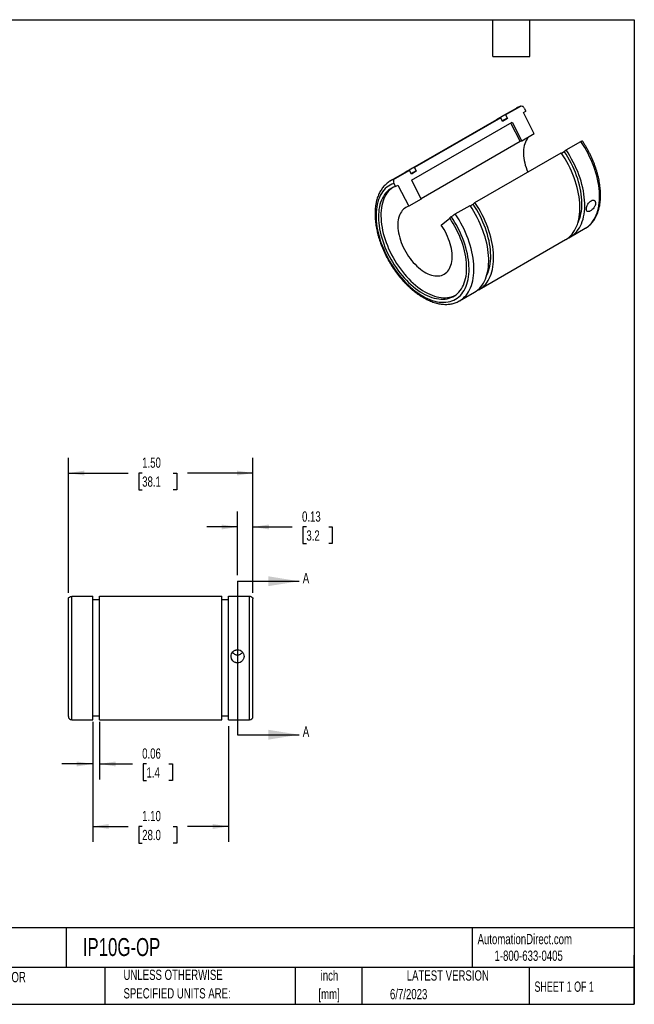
# Model space of a CAD drawing. Header units: inches. Extents: x 0.2 to 10.8, y 0.2 to 8.2.
# Tile 2 of 2: x 5.8 to 10.8, y 0.2 to 8.2. Entities that reach past the tile are written whole.
import ezdxf

# ---------------------------------------------------------------- set-up
doc = ezdxf.new("R2010")
doc.units = ezdxf.units.IN
doc.header["$MEASUREMENT"] = 0
doc.linetypes.add('CENTERX2', pattern=[0.8, 0.5, -0.1, 0.1, -0.1])
doc.layers.add('CENTER', color=40, linetype='CENTERX2')
doc.layers.add('DIMENSIONS', color=140, linetype='Continuous', lineweight=25)
doc.layers.add('TEXT', color=140, linetype='Continuous', lineweight=25)
doc.styles.add('SLDTEXTSTYLE0', font='TXT', dxfattribs={"width": 0.7})
doc.styles.add('SLDTEXTSTYLE1', font='TXT', dxfattribs={"width": 0.65})
doc.dimstyles.new('SLDDIMSTYLE0', dxfattribs={"dimtxt": 0.084961, "dimasz": 0.13, "dimexe": 0, "dimexo": 0.0625, "dimgap": 0.02124, "dimtad": 0, "dimtih": 1, "dimtoh": 1, "dimrnd": 1e-09, "dimdsep": 46, "dimtxsty": 'SLDTEXTSTYLE0', "dimsah": 1, "dimcen": 0.09, "dimadec": 0, "dimazin": 2, "dimtfac": 1, "dimtmove": 0, "dimatfit": 0, "dimfxl": 0, "dimfrac": 2, "dimtolj": 1, "dimtzin": 12, "dimarcsym": 0})
doc.dimstyles.new('SLDDIMSTYLE1', dxfattribs={"dimtxt": 0.084961, "dimasz": 0.13, "dimexe": 0, "dimexo": 0.0625, "dimgap": 0.02124, "dimtad": 0, "dimtih": 1, "dimtoh": 1, "dimrnd": 1e-09, "dimzin": 4, "dimdsep": 46, "dimtxsty": 'SLDTEXTSTYLE0', "dimsah": 1, "dimcen": 0.09, "dimadec": 0, "dimazin": 1, "dimtfac": 1, "dimtofl": 0, "dimtmove": 0, "dimatfit": 3, "dimfxl": 0, "dimfrac": 2, "dimtolj": 1, "dimtzin": 12, "dimarcsym": 0})

# ---------------------------------------------------------------- blocks, each defined once
blk = doc.blocks.new('SW_NOTE_0')
at = {"layer": 'TEXT', "color": 0, "char_height": 0.08333, "attachment_point": 2, "style": 'SLDTEXTSTYLE0'}
for s, insert in [('inch', (0.125, 0.1074)), ('[mm]', (0.1222, -0.0431))]:
    blk.add_mtext(s, dxfattribs=dict(at, insert=insert))
blk = doc.blocks.new('SW_NOTE_0_1')
at = {"layer": 'TEXT', "color": 0, "char_height": 0.083333, "attachment_point": 1, "style": 'SLDTEXTSTYLE0'}
for s, insert in [('UNLESS OTHERWISE', (0, 0.1074)), ('SPECIFIED UNITS ARE:', (0, -0.0431))]:
    blk.add_mtext(s, dxfattribs=dict(at, insert=insert))
blk = doc.blocks.new('SW_NOTE_0_5')
at = {"layer": 'TEXT', "color": 0, "char_height": 0.083333, "attachment_point": 1, "style": 'SLDTEXTSTYLE0'}
for s, insert in [('INCH UNITS USED FOR', (0, 0.1074)), ('PART DESIGN', (0, -0.0431))]:
    blk.add_mtext(s, dxfattribs=dict(at, insert=insert))
blk = doc.blocks.new('_D')
at = {"layer": 'DIMENSIONS'}
for p, q in [((7.5257, 3.7375), (7.5257, 4.2534)), ((7.6507, 3.5938), (7.6507, 4.2534)), ((7.5257, 4.1284), (7.2757, 4.1284)), ((7.6507, 4.1284), (7.9699, 4.1284)), ((8.085, 4.1284), (8.0565, 4.1284)), ((8.0565, 4.1284), (8.0565, 3.9934)), ((8.2668, 4.1284), (8.2953, 4.1284)), ((8.2953, 4.1284), (8.2953, 3.9934)), ((8.0565, 3.9934), (8.085, 3.9934)), ((8.2953, 3.9934), (8.2668, 3.9934))]:
    blk.add_line(p, q, dxfattribs=at)
for points in [[(7.5257, 4.1284), (7.3957, 4.1484), (7.3957, 4.1084)], [(7.6507, 4.1284), (7.7807, 4.1084), (7.7807, 4.1484)]]:
    blk.add_solid(points, dxfattribs=at)
at = {"layer": 'DIMENSIONS', "char_height": 0.08333, "attachment_point": 1, "style": 'SLDTEXTSTYLE0'}
for s, insert in [('0.13', (8.0497, 4.2549)), ('3.2', (8.085, 4.1008))]:
    blk.add_mtext(s, dxfattribs=dict(at, insert=insert))
blk = doc.blocks.new('_D_1')
at = {"layer": 'DIMENSIONS'}
for p, q in [((6.3487, 2.5441), (6.3487, 2.0779)), ((6.4046, 2.5441), (6.4046, 2.0779)), ((6.3487, 2.2029), (6.0987, 2.2029)), ((6.4046, 2.2029), (6.6708, 2.2029)), ((6.7859, 2.2029), (6.7574, 2.2029)), ((6.7574, 2.2029), (6.7574, 2.0679)), ((6.9677, 2.2029), (6.9962, 2.2029)), ((6.9962, 2.2029), (6.9962, 2.0679)), ((6.7574, 2.0679), (6.7859, 2.0679)), ((6.9962, 2.0679), (6.9677, 2.0679))]:
    blk.add_line(p, q, dxfattribs=at)
for points in [[(6.3487, 2.2029), (6.2187, 2.2229), (6.2187, 2.1829)], [(6.4046, 2.2029), (6.5346, 2.1829), (6.5346, 2.2229)]]:
    blk.add_solid(points, dxfattribs=at)
at = {"layer": 'DIMENSIONS', "char_height": 0.08333, "attachment_point": 1, "style": 'SLDTEXTSTYLE0'}
for s, insert in [('0.06', (6.7506, 2.3294)), ('1.4', (6.7859, 2.1753))]:
    blk.add_mtext(s, dxfattribs=dict(at, insert=insert))
blk = doc.blocks.new('_D_2')
at = {"layer": 'DIMENSIONS'}
for p, q in [((6.3487, 2.5111), (6.3487, 1.5699)), ((7.4526, 2.5111), (7.4526, 1.5699)), ((6.3487, 1.6949), (6.6355, 1.6949)), ((6.7506, 1.6949), (6.722, 1.6949)), ((6.722, 1.6949), (6.722, 1.5599)), ((7.003, 1.6949), (7.0316, 1.6949)), ((7.0316, 1.6949), (7.0316, 1.5599)), ((7.4526, 1.6949), (7.1182, 1.6949)), ((6.722, 1.5599), (6.7506, 1.5599)), ((7.0316, 1.5599), (7.003, 1.5599))]:
    blk.add_line(p, q, dxfattribs=at)
for points in [[(6.3487, 1.6949), (6.4787, 1.6749), (6.4787, 1.7149)], [(7.4526, 1.6949), (7.3226, 1.7149), (7.3226, 1.6749)]]:
    blk.add_solid(points, dxfattribs=at)
at = {"layer": 'DIMENSIONS', "char_height": 0.08333, "attachment_point": 1, "style": 'SLDTEXTSTYLE0'}
for s, insert in [('1.10', (6.7506, 1.8214)), ('28.0', (6.7506, 1.6673))]:
    blk.add_mtext(s, dxfattribs=dict(at, insert=insert))
blk = doc.blocks.new('_D_3')
at = {"layer": 'DIMENSIONS'}
for p, q in [((6.1507, 3.5938), (6.1507, 4.6913)), ((7.6507, 3.5938), (7.6507, 4.6913)), ((6.1507, 4.5663), (6.6355, 4.5663)), ((6.7506, 4.5663), (6.722, 4.5663)), ((6.722, 4.5663), (6.722, 4.4313)), ((7.003, 4.5663), (7.0316, 4.5663)), ((7.0316, 4.5663), (7.0316, 4.4313)), ((7.6507, 4.5663), (7.1182, 4.5663)), ((6.722, 4.4313), (6.7506, 4.4313)), ((7.0316, 4.4313), (7.003, 4.4313))]:
    blk.add_line(p, q, dxfattribs=at)
for points in [[(6.1507, 4.5663), (6.2807, 4.5463), (6.2807, 4.5863)], [(7.6507, 4.5663), (7.5207, 4.5863), (7.5207, 4.5463)]]:
    blk.add_solid(points, dxfattribs=at)
at = {"layer": 'DIMENSIONS', "char_height": 0.08333, "attachment_point": 1, "style": 'SLDTEXTSTYLE0'}
for s, insert in [('1.50', (6.7506, 4.6927)), ('38.1', (6.7506, 4.5387))]:
    blk.add_mtext(s, dxfattribs=dict(at, insert=insert))

msp = doc.modelspace()

# ---------------------------------------------------------------- linework, layer by layer
for p, q in [((9.78881, 7.52955), (9.66853, 7.46012)), ((9.82373, 7.54523), (9.70345, 7.4758)), ((9.78955, 7.52998), (9.78881, 7.52955)), ((9.82716, 7.54671), (9.82623, 7.54636)), ((9.8562, 7.53181), (9.86891, 7.50698)), ((9.66392, 7.45298), (8.9624, 7.048)), ((9.67893, 7.42366), (9.66392, 7.45298)), ((9.71846, 7.44648), (9.67893, 7.42366)), ((9.70345, 7.4758), (9.71846, 7.44648)), ((9.84915, 7.49557), (9.86891, 7.50698)), ((9.93745, 7.32308), (9.84915, 7.49557)), ((9.629, 7.4373), (8.92748, 7.03232)), ((8.93945, 6.94682), (9.75636, 7.41841)), ((9.68503, 7.43154), (9.67721, 7.42703)), ((9.74381, 7.41117), (9.82163, 7.25915)), ((9.75636, 7.41841), (9.83534, 7.26413)), ((9.93745, 7.32308), (9.83534, 7.26413)), ((9.82163, 7.25915), (9.01727, 6.7948)), ((10.19606, 7.19142), (10.31634, 7.26085)), ((9.45502, 6.76362), (10.15654, 7.1686)), ((10.15814, 7.1662), (10.18106, 7.17943)), ((10.18106, 7.17943), (10.19606, 7.19142)), ((8.9624, 7.048), (8.97741, 7.01869)), ((8.88795, 7.0095), (8.76768, 6.94007)), ((8.92287, 7.02518), (8.8026, 6.95575)), ((8.93788, 6.99587), (8.92287, 7.02518)), ((8.94398, 7.00374), (8.93616, 6.99923)), ((8.97741, 7.01869), (8.93788, 6.99587)), ((8.76841, 6.94049), (8.76768, 6.94007)), ((8.79554, 6.91951), (8.80825, 6.89468)), ((8.80825, 6.89468), (8.82802, 6.90609)), ((8.82802, 6.90609), (8.91632, 6.73359)), ((8.93945, 6.94682), (9.01843, 6.79254)), ((9.01843, 6.79254), (8.91632, 6.73359)), ((9.29521, 6.67137), (9.41549, 6.7408)), ((9.41709, 6.7384), (9.44001, 6.75163)), ((9.44001, 6.75163), (9.45502, 6.76362)), ((9.25002, 6.63965), (9.26274, 6.6498)), ((9.18149, 6.58051), (9.25194, 6.6368)), ((10.23098, 6.48581), (10.35126, 6.55525)), ((9.48994, 6.05802), (10.19146, 6.463)), ((9.33013, 5.96576), (9.45041, 6.0352)), ((6.15069, 2.58901), (6.15069, 3.54381)), ((6.17864, 3.56523), (6.34874, 3.56523)), ((6.17864, 2.56106), (6.17864, 3.56523)), ((6.34874, 2.56106), (6.34874, 3.56523)), ((6.34874, 3.53994), (6.40464, 3.53994)), ((6.40464, 2.56106), (6.40464, 3.56523)), ((6.40464, 3.56523), (7.39674, 3.56523)), ((7.39674, 2.56106), (7.39674, 3.56523)), ((7.39674, 3.53994), (7.45264, 3.53994)), ((7.45264, 2.56106), (7.45264, 3.56523)), ((7.45264, 3.56523), (7.62274, 3.56523)), ((7.62274, 2.56106), (7.62274, 3.56523)), ((7.65069, 2.58901), (7.65069, 3.54381)), ((6.17864, 2.56106), (6.34874, 2.56106)), ((6.34874, 2.59406), (6.40464, 2.59406)), ((6.40464, 2.56106), (7.39674, 2.56106)), ((7.39674, 2.59406), (7.45264, 2.59406)), ((7.45264, 2.56106), (7.62274, 2.56106))]:
    msp.add_line(p, q)
at = {"flags": 128}
for points in [[(9.89328, 7.29758), (9.88582, 7.28967), (9.87791, 7.27936), (9.87089, 7.26794), (9.86481, 7.25547), (9.85969, 7.242), (9.85555, 7.22759), (9.85242, 7.21232), (9.8503, 7.19625), (9.84922, 7.17946), (9.84917, 7.16203), (9.85015, 7.14404), (9.85217, 7.12557), (9.8552, 7.10671), (9.85924, 7.08755), (9.86427, 7.06819), (9.87026, 7.0487), (9.87718, 7.02918), (9.88428, 7.01143)], [(10.35126, 6.55525), (10.35274, 6.55611), (10.36664, 6.56516), (10.37977, 6.57544), (10.39209, 6.58694), (10.40357, 6.59962), (10.41418, 6.61345), (10.4239, 6.6284), (10.4327, 6.64443), (10.44056, 6.66149), (10.44745, 6.67955), (10.45336, 6.69854), (10.45827, 6.71843), (10.46217, 6.73917), (10.46506, 6.76069), (10.46691, 6.78295), (10.46774, 6.80588), (10.46753, 6.82942), (10.46628, 6.85352), (10.46401, 6.87811), (10.46071, 6.90313), (10.45639, 6.92851), (10.45107, 6.95418), (10.44476, 6.98009), (10.43747, 7.00616), (10.42923, 7.03232), (10.42005, 7.05851), (10.40996, 7.08466), (10.39899, 7.11069), (10.38716, 7.13655), (10.37451, 7.16217), (10.36107, 7.18747), (10.34687, 7.21239), (10.33194, 7.23688), (10.31634, 7.26085)], [(10.19146, 6.463), (10.19294, 6.46386), (10.20683, 6.4729), (10.21996, 6.48319), (10.23228, 6.49468), (10.24376, 6.50737), (10.25438, 6.5212), (10.2641, 6.53615), (10.27289, 6.55218), (10.28075, 6.56924), (10.28764, 6.58729), (10.29355, 6.60629), (10.29847, 6.62618), (10.30237, 6.64691), (10.30525, 6.66844), (10.30711, 6.69069), (10.30793, 6.71362), (10.30772, 6.73717), (10.30648, 6.76127), (10.3042, 6.78586), (10.3009, 6.81087), (10.29658, 6.83625), (10.29126, 6.86193), (10.28495, 6.88784), (10.27766, 6.9139), (10.26942, 6.94007), (10.26024, 6.96626), (10.25016, 6.9924), (10.23918, 7.01844), (10.22736, 7.0443), (10.2147, 7.06991), (10.20126, 7.09521), (10.18706, 7.12014), (10.17214, 7.14462), (10.15654, 7.1686)], [(10.29137, 6.5988), (10.29285, 6.60179), (10.30026, 6.6186), (10.30671, 6.6364), (10.31216, 6.65514), (10.31661, 6.67475), (10.32004, 6.6952), (10.32245, 6.71641), (10.32382, 6.73833), (10.32415, 6.76091), (10.32345, 6.78407), (10.32171, 6.80776), (10.31893, 6.83191), (10.31513, 6.85645), (10.31032, 6.88131), (10.30451, 6.90642), (10.29772, 6.93172), (10.28996, 6.95714), (10.28125, 6.98259), (10.27163, 7.00803), (10.26111, 7.03336), (10.24973, 7.05853), (10.23752, 7.08346), (10.22451, 7.10808), (10.21073, 7.13233), (10.19624, 7.15613), (10.18106, 7.17943)], [(10.21052, 6.47561), (10.21783, 6.4789), (10.23246, 6.48668), (10.24636, 6.49572), (10.25949, 6.506), (10.27181, 6.5175), (10.28329, 6.53018), (10.2939, 6.54402), (10.30362, 6.55897), (10.31242, 6.575), (10.32028, 6.59206), (10.32717, 6.61011), (10.33308, 6.62911), (10.33799, 6.649), (10.3419, 6.66973), (10.34478, 6.69125), (10.34664, 6.71351), (10.34746, 6.73644), (10.34725, 6.75998), (10.346, 6.78408), (10.34373, 6.80867), (10.34043, 6.83369), (10.33611, 6.85907), (10.33079, 6.88475), (10.32448, 6.91066), (10.31719, 6.93672), (10.30895, 6.96289), (10.29977, 6.98907), (10.28968, 7.01522), (10.27871, 7.04126), (10.26688, 7.06712), (10.25423, 7.09273), (10.24079, 7.11803), (10.22659, 7.14296), (10.21167, 7.16744), (10.19606, 7.19142)], [(8.79554, 6.91951), (8.78022, 6.91368), (8.76559, 6.90653), (8.75169, 6.8981), (8.73857, 6.8884), (8.72624, 6.87747), (8.71476, 6.86532), (8.70415, 6.852), (8.69444, 6.83754), (8.68566, 6.82198), (8.67783, 6.80537), (8.67097, 6.78774), (8.66511, 6.76916), (8.66026, 6.74967), (8.65643, 6.72932), (8.65363, 6.70818), (8.65188, 6.6863), (8.65117, 6.66373), (8.65151, 6.64056), (8.6529, 6.61682), (8.65533, 6.59261), (8.6588, 6.56797), (8.66329, 6.54298), (8.6688, 6.51772), (8.67531, 6.49224), (8.6828, 6.46662), (8.69125, 6.44093), (8.70064, 6.41524), (8.71094, 6.38962), (8.72212, 6.36415), (8.73415, 6.33889), (8.747, 6.31392), (8.76063, 6.2893), (8.77501, 6.2651), (8.79009, 6.2414), (8.80584, 6.21824), (8.8222, 6.19571), (8.83914, 6.17386), (8.85661, 6.15275), (8.87455, 6.13244), (8.89292, 6.11299), (8.91167, 6.09445), (8.93075, 6.07687), (8.9501, 6.0603), (8.96966, 6.04479), (8.9894, 6.03039), (9.00924, 6.01712), (9.02914, 6.00502), (9.04904, 5.99414), (9.06888, 5.9845), (9.08861, 5.97613), (9.10818, 5.96904), (9.12753, 5.96327), (9.14661, 5.95882), (9.16536, 5.95572), (9.18373, 5.95396), (9.20167, 5.95355), (9.21914, 5.95449), (9.23608, 5.95679), (9.25244, 5.96043), (9.26819, 5.9654), (9.28327, 5.97169), (9.29765, 5.97929), (9.31128, 5.98817), (9.32413, 5.9983), (9.33616, 6.00967), (9.34734, 6.02223), (9.35764, 6.03596), (9.36703, 6.05081), (9.37548, 6.06674), (9.38297, 6.08371), (9.38948, 6.10168), (9.39499, 6.12059), (9.39948, 6.14038), (9.40295, 6.16102), (9.40538, 6.18243), (9.40677, 6.20456), (9.40711, 6.22734), (9.4064, 6.25072), (9.40464, 6.27463), (9.40185, 6.299), (9.39802, 6.32377), (9.39317, 6.34886), (9.38731, 6.37421), (9.38045, 6.39975), (9.37262, 6.4254), (9.36384, 6.4511), (9.35413, 6.47677), (9.34352, 6.50235), (9.33204, 6.52775), (9.31971, 6.55292), (9.30658, 6.57777), (9.29268, 6.60225), (9.27806, 6.62628), (9.26274, 6.6498)], [(8.80825, 6.89468), (8.79339, 6.88905), (8.77922, 6.88213), (8.76577, 6.87394), (8.75308, 6.86448), (8.74119, 6.85381), (8.73014, 6.84193), (8.71995, 6.8289), (8.71067, 6.81474), (8.7023, 6.7995), (8.69488, 6.78322), (8.68843, 6.76595), (8.68297, 6.74774), (8.67851, 6.72865), (8.67507, 6.70872), (8.67266, 6.68801), (8.67128, 6.66659), (8.67093, 6.64452), (8.67163, 6.62186), (8.67336, 6.59868), (8.67612, 6.57504), (8.67991, 6.55102), (8.68471, 6.52667), (8.69051, 6.50208), (8.69729, 6.47732), (8.70503, 6.45245), (8.71371, 6.42754), (8.7233, 6.40268), (8.73379, 6.37794), (8.74512, 6.35337), (8.75729, 6.32906), (8.77024, 6.30508), (8.78394, 6.28149), (8.79835, 6.25837), (8.81343, 6.23578), (8.82914, 6.21378), (8.84542, 6.19245), (8.86224, 6.17183), (8.87954, 6.152), (8.89728, 6.13301), (8.9154, 6.11491), (8.93385, 6.09776), (8.95257, 6.08161), (8.97152, 6.0665), (8.99063, 6.05247), (9.00986, 6.03958), (9.02914, 6.02785), (9.04842, 6.01731), (9.06765, 6.00801), (9.08676, 5.99997), (9.10571, 5.9932), (9.12443, 5.98774), (9.14288, 5.98359), (9.161, 5.98077), (9.17873, 5.97928), (9.19604, 5.97914), (9.21286, 5.98033), (9.22914, 5.98286), (9.24485, 5.98673), (9.25993, 5.99191), (9.27434, 5.99839), (9.28804, 6.00616), (9.30099, 6.01519), (9.31315, 6.02546), (9.32449, 6.03693), (9.33497, 6.04957), (9.34457, 6.06336), (9.35325, 6.07823), (9.36099, 6.09417), (9.36777, 6.1111), (9.37357, 6.129), (9.37837, 6.1478), (9.38215, 6.16746), (9.38492, 6.18791), (9.38665, 6.20909), (9.38734, 6.23095), (9.387, 6.25342), (9.38562, 6.27643), (9.38321, 6.29992), (9.37976, 6.32382), (9.37531, 6.34807), (9.36985, 6.37258), (9.3634, 6.3973), (9.35598, 6.42214), (9.34761, 6.44704), (9.33832, 6.47192), (9.32814, 6.49671), (9.31709, 6.52135), (9.3052, 6.54575), (9.29251, 6.56985), (9.27906, 6.59358), (9.26488, 6.61687), (9.25002, 6.63965)], [(8.78593, 6.88562), (8.78553, 6.88534), (8.77284, 6.87589), (8.76096, 6.86521), (8.7499, 6.85334), (8.73972, 6.84031), (8.73043, 6.82615), (8.72206, 6.81091), (8.71465, 6.79463), (8.7082, 6.77736), (8.70273, 6.75915), (8.69828, 6.74006), (8.69484, 6.72013), (8.69242, 6.69942), (8.69104, 6.678), (8.6907, 6.65593), (8.69139, 6.63327), (8.69312, 6.61009), (8.69589, 6.58645), (8.69967, 6.56242), (8.70447, 6.53808), (8.71027, 6.51349), (8.71705, 6.48873), (8.72479, 6.46386), (8.73347, 6.43895), (8.74307, 6.41409), (8.75355, 6.38934), (8.76489, 6.36478), (8.77705, 6.34047), (8.79, 6.31649), (8.8037, 6.2929), (8.81811, 6.26978), (8.83319, 6.24719), (8.8489, 6.22519), (8.86519, 6.20386), (8.88201, 6.18324), (8.89931, 6.16341), (8.91704, 6.14442), (8.93516, 6.12632), (8.95361, 6.10917), (8.97234, 6.09302), (8.99128, 6.07791), (9.0104, 6.06388), (9.02962, 6.05099), (9.0489, 6.03926), (9.06818, 6.02872), (9.08741, 6.01942), (9.10652, 6.01138), (9.12547, 6.00461), (9.14419, 5.99915), (9.16264, 5.995), (9.18076, 5.99218), (9.1985, 5.99069), (9.2158, 5.99055), (9.23262, 5.99174), (9.2489, 5.99427), (9.26461, 5.99814), (9.27969, 6.00332), (9.29211, 6.0088)], [(8.91632, 6.73359), (8.90454, 6.72944), (8.89344, 6.724), (8.88306, 6.71728), (8.87346, 6.70933), (8.86469, 6.70018), (8.85677, 6.68987), (8.84976, 6.67846), (8.84368, 6.66598), (8.83855, 6.65251), (8.83442, 6.6381), (8.83129, 6.62283), (8.82917, 6.60676), (8.82809, 6.58997), (8.82804, 6.57254), (8.82902, 6.55455), (8.83103, 6.53608), (8.83407, 6.51722), (8.83811, 6.49807), (8.84313, 6.4787), (8.84912, 6.45921), (8.85605, 6.43969), (8.86388, 6.42023), (8.87257, 6.40093), (8.88209, 6.38187), (8.89239, 6.36314), (8.90343, 6.34483), (8.91514, 6.32703), (8.92748, 6.30981), (8.94039, 6.29327), (8.95381, 6.27748), (8.96767, 6.2625), (8.98192, 6.24842), (8.99648, 6.2353), (9.01128, 6.22319), (9.02626, 6.21216), (9.04134, 6.20226), (9.05646, 6.19353), (9.07155, 6.18602), (9.08653, 6.17975), (9.10133, 6.17477), (9.11589, 6.17108), (9.13013, 6.16872), (9.14399, 6.16769), (9.15741, 6.16799), (9.17032, 6.16963), (9.18266, 6.17259), (9.19438, 6.17686), (9.20541, 6.18243), (9.21571, 6.18927), (9.22523, 6.19734), (9.23393, 6.2066), (9.24176, 6.21702), (9.24868, 6.22855), (9.25467, 6.24112), (9.2597, 6.25469), (9.26374, 6.26918), (9.26677, 6.28454), (9.26878, 6.30068), (9.26977, 6.31753), (9.26972, 6.33502), (9.26863, 6.35307), (9.26652, 6.37157), (9.26339, 6.39046), (9.25925, 6.40965), (9.25413, 6.42903), (9.24805, 6.44853), (9.24103, 6.46805), (9.23312, 6.48749), (9.22434, 6.50678), (9.21474, 6.52581), (9.20437, 6.5445), (9.19326, 6.56276), (9.18149, 6.58051)], [(9.45041, 6.0352), (9.45189, 6.03606), (9.46579, 6.0451), (9.47891, 6.05539), (9.49123, 6.06689), (9.50271, 6.07957), (9.51333, 6.0934), (9.52305, 6.10835), (9.53185, 6.12438), (9.5397, 6.14144), (9.54659, 6.15949), (9.5525, 6.17849), (9.55742, 6.19838), (9.56132, 6.21912), (9.5642, 6.24064), (9.56606, 6.26289), (9.56688, 6.28582), (9.56667, 6.30937), (9.56543, 6.33347), (9.56315, 6.35806), (9.55985, 6.38308), (9.55554, 6.40846), (9.55021, 6.43413), (9.5439, 6.46004), (9.53662, 6.48611), (9.52837, 6.51227), (9.5192, 6.53846), (9.50911, 6.5646), (9.49814, 6.59064), (9.48631, 6.6165), (9.47366, 6.64211), (9.46021, 6.66742), (9.44601, 6.69234), (9.43109, 6.71682), (9.41549, 6.7408)], [(9.55032, 6.171), (9.5518, 6.17399), (9.55921, 6.19081), (9.56566, 6.20861), (9.57111, 6.22734), (9.57556, 6.24696), (9.579, 6.2674), (9.5814, 6.28861), (9.58277, 6.31054), (9.58311, 6.33311), (9.5824, 6.35628), (9.58066, 6.37996), (9.57788, 6.40411), (9.57409, 6.42865), (9.56928, 6.45351), (9.56346, 6.47862), (9.55667, 6.50392), (9.54891, 6.52934), (9.5402, 6.5548), (9.53058, 6.58023), (9.52006, 6.60556), (9.50868, 6.63073), (9.49647, 6.65566), (9.48346, 6.68028), (9.46969, 6.70453), (9.45519, 6.72833), (9.44001, 6.75163)], [(9.46948, 6.04781), (9.47678, 6.0511), (9.49142, 6.05888), (9.50531, 6.06792), (9.51844, 6.07821), (9.53076, 6.0897), (9.54224, 6.10239), (9.55286, 6.11622), (9.56257, 6.13117), (9.57137, 6.1472), (9.57923, 6.16426), (9.58612, 6.18231), (9.59203, 6.20131), (9.59694, 6.2212), (9.60085, 6.24193), (9.60373, 6.26346), (9.60559, 6.28571), (9.60641, 6.30864), (9.6062, 6.33219), (9.60496, 6.35629), (9.60268, 6.38088), (9.59938, 6.40589), (9.59506, 6.43128), (9.58974, 6.45695), (9.58343, 6.48286), (9.57614, 6.50893), (9.5679, 6.53509), (9.55872, 6.56128), (9.54864, 6.58742), (9.53766, 6.61346), (9.52584, 6.63932), (9.51318, 6.66493), (9.49974, 6.69023), (9.48554, 6.71516), (9.47062, 6.73964), (9.45502, 6.76362)], [(9.33015, 5.96577), (9.33161, 5.96663), (9.34551, 5.97567), (9.35863, 5.98595), (9.37095, 5.99745), (9.38243, 6.01013), (9.39305, 6.02397), (9.40277, 6.03892), (9.41157, 6.05494), (9.41942, 6.07201), (9.42632, 6.09006), (9.43223, 6.10906), (9.43714, 6.12895), (9.44104, 6.14968), (9.44393, 6.1712), (9.44578, 6.19346), (9.4466, 6.21639), (9.44639, 6.23993), (9.44515, 6.26403), (9.44287, 6.28862), (9.43957, 6.31364), (9.43526, 6.33902), (9.42994, 6.3647), (9.42362, 6.3906), (9.41634, 6.41667), (9.40809, 6.44283), (9.39892, 6.46902), (9.38883, 6.49517), (9.37786, 6.52121), (9.36603, 6.54706), (9.35338, 6.57268), (9.33993, 6.59798), (9.32573, 6.62291), (9.31081, 6.64739), (9.29521, 6.67137)]]:
    msp.add_lwpolyline(points, dxfattribs=at)
for centre, radius, start, end in [((9.8835, 7.36538), 0.18952, 108.382909, 119.717236), ((9.72368, 7.27317), 0.18948, 108.382156, 119.976718), ((9.76292, 7.29666), 0.18875, 108.364398, 126.947914), ((9.77417, 7.277), 0.17841, 108.196081, 119.976397), ((9.86511, 7.16082), 0.10751, 106.074934, 113.853092), ((9.02187, 6.86886), 0.18875, 108.364398, 126.947914), ((8.98263, 6.84537), 0.18948, 108.382156, 119.976718), ((9.03312, 6.8492), 0.17841, 108.196081, 119.976397), ((8.86236, 6.7759), 0.18952, 108.382909, 119.717236), ((6.17864, 2.58901), 0.02795, 180, 270), ((7.62274, 2.58901), 0.02795, 270, 0)]:
    msp.add_arc(centre, radius, start, end)
for points, knots in [([(9.82539, 7.54606), (9.82133, 7.54462), (9.81204, 7.54134), (9.80013, 7.5359), (9.79253, 7.53152), (9.7897, 7.52988)], [0, 0, 0, 0, 0.3278597, 0.74956369, 1, 1, 1, 1]), ([(9.8562, 7.53181), (9.85455, 7.53505), (9.85237, 7.53801), (9.84732, 7.54287), (9.84447, 7.54477), (9.83538, 7.54853), (9.82895, 7.54825), (9.82373, 7.54523)], [0, 0, 0, 0, 0.25, 0.25, 0.5, 0.5, 1, 1, 1, 1]), ([(10.31634, 7.26085), (10.31841, 7.26201), (10.32254, 7.26434), (10.32626, 7.26604), (10.32671, 7.26585), (10.32692, 7.26576)], [0, 0, 0, 0, 0.3531917, 0.7066735, 1, 1, 1, 1]), ([(10.35121, 6.55539), (10.35432, 6.55718), (10.36219, 6.56171), (10.37404, 6.57026), (10.3868, 6.58084), (10.39878, 6.59252), (10.40999, 6.60524), (10.42041, 6.61899), (10.43001, 6.63374), (10.43876, 6.64946), (10.44665, 6.66613), (10.45363, 6.6837), (10.4597, 6.70213), (10.46484, 6.72138), (10.46903, 6.74139), (10.47225, 6.76211), (10.47451, 6.78349), (10.4758, 6.80546), (10.47612, 6.82798), (10.47547, 6.85099), (10.47386, 6.87442), (10.4713, 6.89823), (10.4678, 6.92235), (10.46337, 6.94674), (10.45802, 6.97134), (10.45177, 6.99609), (10.44464, 7.02093), (10.43664, 7.04582), (10.4278, 7.07069), (10.41813, 7.09549), (10.40766, 7.12016), (10.39642, 7.14465), (10.38443, 7.16891), (10.37172, 7.19286), (10.35832, 7.21649), (10.34422, 7.23967), (10.33375, 7.25611), (10.32787, 7.2647), (10.32707, 7.26586)], [0, 0, 0, 0, 0.0181595, 0.0458431, 0.0735427, 0.1013036, 0.1291655, 0.1571595, 0.1853059, 0.213614, 0.2420819, 0.2706989, 0.2994474, 0.3283059, 0.3572514, 0.3862619, 0.4153174, 0.4444009, 0.4734987, 0.5025987, 0.5316923, 0.5607747, 0.5898428, 0.6188949, 0.6479305, 0.6769496, 0.705953, 0.7349419, 0.7639178, 0.7928821, 0.8218369, 0.8507839, 0.879725, 0.9086624, 0.9375979, 0.9665337, 0.9954712, 1, 1, 1, 1]), ([(8.76857, 6.9404), (8.76662, 6.93933), (8.75987, 6.93563), (8.749, 6.9281), (8.736, 6.91788), (8.72379, 6.90652), (8.71233, 6.89412), (8.70166, 6.88069), (8.69181, 6.86625), (8.68279, 6.85082), (8.67464, 6.83445), (8.66737, 6.81715), (8.66101, 6.79898), (8.65559, 6.77998), (8.65111, 6.7602), (8.64758, 6.73969), (8.64502, 6.71851), (8.64344, 6.69672), (8.64282, 6.67436), (8.64317, 6.6515), (8.64448, 6.62819), (8.64674, 6.60449), (8.64995, 6.58046), (8.6541, 6.55614), (8.65917, 6.53161), (8.66514, 6.5069), (8.672, 6.48208), (8.67973, 6.4572), (8.68832, 6.43232), (8.69773, 6.40749), (8.70795, 6.38277), (8.71896, 6.35822), (8.73072, 6.33389), (8.74321, 6.30983), (8.75641, 6.2861), (8.77027, 6.26276), (8.78477, 6.23985), (8.79989, 6.21743), (8.81557, 6.19555), (8.83179, 6.17426), (8.84852, 6.15361), (8.86571, 6.13364), (8.88333, 6.11441), (8.90134, 6.09595), (8.91971, 6.07832), (8.93838, 6.06154), (8.95733, 6.04567), (8.97651, 6.03074), (8.99589, 6.01679), (9.01542, 6.00386), (9.03505, 5.99197), (9.05476, 5.98116), (9.07448, 5.97147), (9.09419, 5.96292), (9.11382, 5.95553), (9.13334, 5.94935), (9.15269, 5.94438), (9.17181, 5.94064), (9.19066, 5.93815), (9.20918, 5.93692), (9.22732, 5.93694), (9.24501, 5.93821), (9.26222, 5.94073), (9.27889, 5.94447), (9.29499, 5.94939), (9.31044, 5.95558), (9.32214, 5.96109), (9.32846, 5.96492), (9.33007, 5.9659)], [0, 0, 0, 0, 0.0060189, 0.0208817, 0.0357466, 0.0506371, 0.0655756, 0.0805805, 0.0956645, 0.1108343, 0.1260909, 0.1414297, 0.1568423, 0.1723177, 0.1878437, 0.203408, 0.2189998, 0.2346091, 0.2502283, 0.2658506, 0.2814706, 0.2970852, 0.3126926, 0.3282917, 0.3438818, 0.3594631, 0.3750359, 0.3906006, 0.406158, 0.421709, 0.4372545, 0.4527956, 0.4683332, 0.4838684, 0.4994023, 0.514936, 0.5304704, 0.5460064, 0.5615451, 0.5770876, 0.592635, 0.6081884, 0.6237488, 0.6393172, 0.6548946, 0.6704818, 0.6860794, 0.7016879, 0.7173074, 0.7329374, 0.7485772, 0.7642249, 0.7798777, 0.7955305, 0.8111766, 0.826808, 0.8424149, 0.8579857, 0.8735075, 0.8889671, 0.904352, 0.9196523, 0.9348619, 0.9499803, 0.9650133, 0.9799731, 0.9948775, 1, 1, 1, 1]), ([(8.8026, 6.95575), (8.79998, 6.95424), (8.79775, 6.95211), (8.79424, 6.94685), (8.79299, 6.94374), (8.79104, 6.9337), (8.79223, 6.92599), (8.79554, 6.91951)], [0, 0, 0, 0, 0.25, 0.25, 0.5, 0.5, 1, 1, 1, 1]), ([(10.39913, 6.77904), (10.39665, 6.77762), (10.39422, 6.77592), (10.38945, 6.772), (10.38709, 6.76976), (10.38035, 6.76248), (10.37625, 6.75679), (10.36935, 6.74482), (10.36651, 6.73845), (10.36241, 6.72614), (10.36112, 6.72008), (10.36047, 6.71197), (10.36046, 6.70938), (10.36089, 6.70466), (10.36131, 6.70252), (10.36325, 6.69673), (10.36537, 6.69386), (10.37125, 6.6904), (10.37489, 6.68987), (10.3812, 6.69082), (10.38341, 6.69143), (10.38804, 6.69319), (10.39047, 6.69437), (10.3978, 6.69859), (10.40291, 6.70246), (10.41254, 6.71158), (10.41717, 6.71692), (10.42309, 6.72541), (10.42493, 6.72838), (10.42816, 6.73429), (10.42956, 6.73726), (10.43312, 6.74623), (10.43454, 6.75207), (10.43531, 6.76293), (10.43464, 6.7678), (10.43219, 6.77388), (10.43114, 6.77568), (10.4286, 6.77881), (10.42709, 6.78014), (10.42209, 6.78324), (10.41797, 6.78419), (10.409, 6.78352), (10.40408, 6.7819), (10.39913, 6.77904)], [0, 0, 0, 0, 0.03125, 0.03125, 0.0625, 0.0625, 0.125, 0.125, 0.1875, 0.1875, 0.25, 0.25, 0.28125, 0.28125, 0.3125, 0.3125, 0.375, 0.375, 0.4375, 0.4375, 0.46875, 0.46875, 0.5, 0.5, 0.5625, 0.5625, 0.625, 0.625, 0.65625, 0.65625, 0.6875, 0.6875, 0.75, 0.75, 0.8125, 0.8125, 0.84375, 0.84375, 0.875, 0.875, 0.9375, 0.9375, 1, 1, 1, 1]), ([(9.26274, 6.6498), (9.26439, 6.65113), (9.26657, 6.65275), (9.27162, 6.65635), (9.27447, 6.65831), (9.28356, 6.66434), (9.28999, 6.66835), (9.29521, 6.67137)], [0, 0, 0, 0, 0.25, 0.25, 0.5, 0.5, 1, 1, 1, 1]), ([(6.15069, 3.54381), (6.15069, 3.5466), (6.15141, 3.54941), (6.15421, 3.55459), (6.15626, 3.55695), (6.16408, 3.56295), (6.17126, 3.56523), (6.17864, 3.56523)], [0, 0, 0, 0, 0.25, 0.25, 0.5, 0.5, 1, 1, 1, 1]), ([(7.62274, 3.56523), (7.62644, 3.56523), (7.63006, 3.56467), (7.63683, 3.56252), (7.63994, 3.56093), (7.64767, 3.55499), (7.65069, 3.5494), (7.65069, 3.54381)], [0, 0, 0, 0, 0.25, 0.25, 0.5, 0.5, 1, 1, 1, 1]), ([(7.52569, 3.13073), (7.52219, 3.13073), (7.51875, 3.13037), (7.51199, 3.12896), (7.50864, 3.1279), (7.49909, 3.12376), (7.49328, 3.1197), (7.48369, 3.10977), (7.47983, 3.10381), (7.47462, 3.09104), (7.47323, 3.0841), (7.47317, 3.07377), (7.47349, 3.07027), (7.47478, 3.06351), (7.47574, 3.06022), (7.47961, 3.05062), (7.48343, 3.0448), (7.49322, 3.03493), (7.49903, 3.03105), (7.50863, 3.02707), (7.51193, 3.02607), (7.51871, 3.02472), (7.52222, 3.02438), (7.53258, 3.02437), (7.53955, 3.02575), (7.55228, 3.03101), (7.55816, 3.03494), (7.56543, 3.04225), (7.56765, 3.04497), (7.57143, 3.05071), (7.57302, 3.05375), (7.57692, 3.06336), (7.57823, 3.07021), (7.57815, 3.08412), (7.57677, 3.09099), (7.57286, 3.10062), (7.57126, 3.10367), (7.5675, 3.10948), (7.5653, 3.11224), (7.55811, 3.11969), (7.55229, 3.12376), (7.53964, 3.12925), (7.53269, 3.13073), (7.52569, 3.13073)], [0, 0, 0, 0, 0.03125, 0.03125, 0.0625, 0.0625, 0.125, 0.125, 0.1875, 0.1875, 0.25, 0.25, 0.28125, 0.28125, 0.3125, 0.3125, 0.375, 0.375, 0.4375, 0.4375, 0.46875, 0.46875, 0.5, 0.5, 0.5625, 0.5625, 0.625, 0.625, 0.65625, 0.65625, 0.6875, 0.6875, 0.75, 0.75, 0.8125, 0.8125, 0.84375, 0.84375, 0.875, 0.875, 0.9375, 0.9375, 1, 1, 1, 1]), ([(7.4846, 3.10995), (7.48562, 3.10857), (7.48838, 3.10483), (7.49425, 3.0998), (7.50171, 3.09505), (7.50995, 3.09168), (7.51849, 3.08975), (7.52731, 3.08928), (7.536, 3.09028), (7.54446, 3.09274), (7.55235, 3.09653), (7.55945, 3.1017), (7.56435, 3.10627), (7.56647, 3.10937), (7.56693, 3.11003)], [0, 0, 0, 0, 0.0538761, 0.1460308, 0.2409522, 0.3315656, 0.4248228, 0.5151746, 0.6081466, 0.6984997, 0.791473, 0.8818332, 0.974796, 1, 1, 1, 1])]:
    msp.add_open_spline(points, degree=3, knots=knots)
at = {"layer": 'CENTER'}
msp.add_line((7.52569, 3.33466), (7.52569, 2.82689), dxfattribs=at)
at = {"layer": 'TEXT'}
for p, q in [((0.25, 8.25), (10.75, 8.25)), ((9.6, 7.95), (9.6, 8.25)), ((9.9, 7.95), (9.9, 8.25)), ((10.75, 8.25), (10.75, 0.25)), ((9.6, 7.95), (9.9, 7.95)), ((7.52569, 3.6875), (7.52569, 2.44037)), ((10.75, 0.87111), (0.25, 0.87111)), ((6.13224, 0.87111), (6.13224, 0.55)), ((9.4321, 0.87111), (9.4321, 0.55)), ((10.75, 0.25), (10.75, 0.65)), ((10.75, 0.55), (0.25, 0.55)), ((6.44804, 0.55), (6.44804, 0.25)), ((7.99308, 0.55), (7.99308, 0.25)), ((8.53591, 0.55), (8.53591, 0.25)), ((9.89562, 0.55), (9.89562, 0.25)), ((0.25, 0.25), (10.75, 0.25))]:
    msp.add_line(p, q, dxfattribs=at)
at = {"layer": 'TEXT', "linetype": 'Continuous'}
for p, q in [((7.52569, 3.6875), (8.02569, 3.6875)), ((7.52569, 2.44037), (8.02569, 2.44037))]:
    msp.add_line(p, q, dxfattribs=at)
at = {"layer": 'TEXT'}
for points in [[(8.02569, 3.6875), (7.77569, 3.7275), (7.77569, 3.6475)], [(8.02569, 2.44037), (7.77569, 2.48037), (7.77569, 2.40037)]]:
    msp.add_solid(points, dxfattribs=at)

# ---------------------------------------------------------------- block references
for name, p in [('SW_NOTE_0_5', (4.93424, 0.40546)), ('SW_NOTE_0_1', (6.59874, 0.42408)), ('SW_NOTE_0', (8.1476, 0.41826))]:
    msp.add_blockref(name, p, dxfattribs=at)

# ---------------------------------------------------------------- texts
for s, insert, char_height, attachment_point, style in [('A', (8.05525, 3.75501), 0.08496, 1, 'SLDTEXTSTYLE0'), ('A', (8.05525, 2.50788), 0.08496, 1, 'SLDTEXTSTYLE0'), ('AutomationDirect.com', (9.47618, 0.82191), 0.0833333, 1, 'SLDTEXTSTYLE0'), ('IP10G-OP', (6.26802, 0.78813), 0.145833, 1, 'SLDTEXTSTYLE0'), ('1-800-633-0405', (9.61384, 0.6865), 0.0833333, 1, 'SLDTEXTSTYLE0'), ('LATEST VERSION', (9.23434, 0.52614), 0.0833333, 2, 'SLDTEXTSTYLE0'), ('SHEET 1 OF 1', (9.93863, 0.4351), 0.0833333, 1, 'SLDTEXTSTYLE1'), ('6/7/2023', (8.76428, 0.37454), 0.083333, 1, 'SLDTEXTSTYLE0')]:
    msp.add_mtext(s, dxfattribs=dict(at, insert=insert, char_height=char_height, attachment_point=attachment_point, style=style))

# ---------------------------------------------------------------- dimensions: what is measured, and where the dimension line sits
at = {"layer": 'DIMENSIONS'}
for base, p1, p2, picture, middle in [((7.65069, 4.5663), (6.15069, 3.54381), (7.65069, 3.54381), '_D_3', (6.87681, 4.5663)), ((7.45264, 1.69492), (6.34874, 2.56106), (7.45264, 2.56106), '_D_2', (6.87681, 1.69492))]:
    dim = msp.add_linear_dim(base=base, p1=p1, p2=p2, angle=0, dimstyle='SLDDIMSTYLE1', dxfattribs=at)
    dim.commit()
    dim.dimension.update_dxf_attribs({"geometry": picture, "text_midpoint": middle, "dimtype": 160})
for base, p1, p2, picture, middle in [((7.5256909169, 4.1284453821), (7.6506909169, 3.5438084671), (7.5256909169, 3.6874972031), '_D', (8.1758992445, 4.1284453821)), ((6.40464, 2.20291), (6.34874, 2.59406), (6.40464, 2.59406), '_D_1', (6.87681, 2.20291))]:
    dim = msp.add_linear_dim(base=base, p1=p1, p2=p2, dimstyle='SLDDIMSTYLE0', dxfattribs=at)
    dim.commit()
    dim.dimension.update_dxf_attribs({"geometry": picture, "text_midpoint": middle, "dimtype": 160})

doc.saveas('drawing.dxf')
